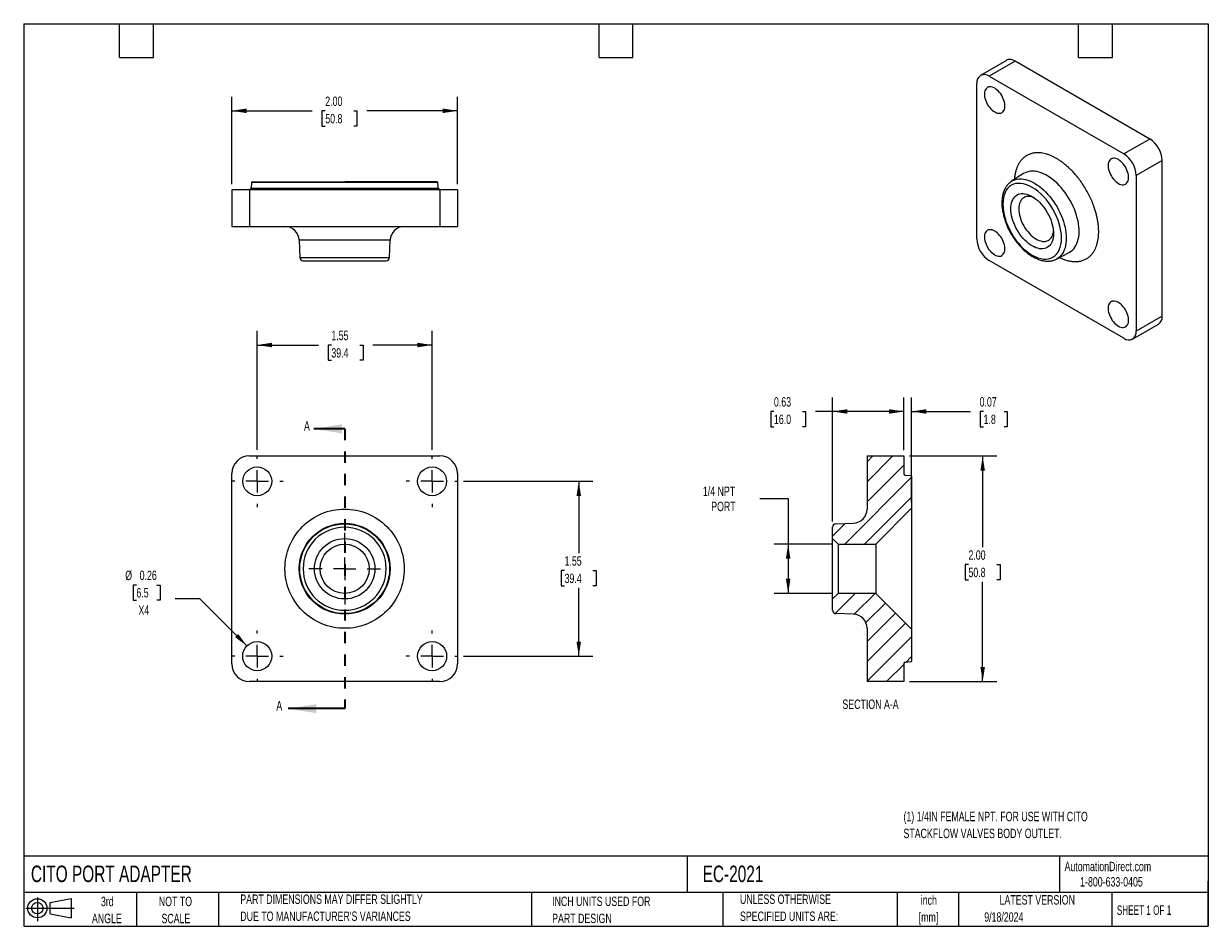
# Model space of a CAD drawing. Header units: inches. Extents: x 0.2 to 10.8, y 0.2 to 8.2.
import ezdxf

# ---------------------------------------------------------------- set-up
doc = ezdxf.new("R2010")
doc.units = ezdxf.units.IN
doc.header["$MEASUREMENT"] = 0
doc.linetypes.add('HIDDEN', pattern=[0.075, 0.05, -0.025])
doc.layers.add('TEXT', color=140, linetype='Continuous', lineweight=25)
doc.styles.add('SLDTEXTSTYLE0', font='TXT', dxfattribs={"width": 0.7})
doc.styles.add('SLDTEXTSTYLE1', font='TXT', dxfattribs={"width": 0.65})
doc.dimstyles.new('SLDDIMSTYLE0', dxfattribs={"dimtxt": 0.084961, "dimasz": 0.13, "dimexe": 0, "dimexo": 0.0625, "dimgap": 0.02124, "dimtad": 0, "dimtih": 1, "dimtoh": 1, "dimrnd": 1e-09, "dimzin": 12, "dimdsep": 46, "dimtxsty": 'SLDTEXTSTYLE0', "dimsah": 1, "dimcen": 0.09, "dimadec": 0, "dimazin": 3, "dimtfac": 1, "dimtofl": 0, "dimtmove": 0, "dimatfit": 3, "dimfxl": 0, "dimfrac": 2, "dimtolj": 1, "dimtzin": 12, "dimarcsym": 0})
doc.dimstyles.new('SLDDIMSTYLE1', dxfattribs={"dimtxt": 0.084961, "dimasz": 0.13, "dimexe": 0, "dimexo": 0.0625, "dimgap": 0.02124, "dimtad": 0, "dimtih": 1, "dimtoh": 1, "dimrnd": 1e-09, "dimdsep": 46, "dimtxsty": 'SLDTEXTSTYLE0', "dimsah": 1, "dimcen": 0, "dimadec": 0, "dimazin": 2, "dimtfac": 1, "dimtofl": 0, "dimtmove": 0, "dimatfit": 3, "dimfxl": 0, "dimfrac": 2, "dimtolj": 1, "dimtzin": 12, "dimarcsym": 0})
doc.dimstyles.new('SLDDIMSTYLE2', dxfattribs={"dimtxt": 0.084961, "dimasz": 0.13, "dimexe": 0, "dimexo": 0.0625, "dimgap": 0.02124, "dimtad": 0, "dimtih": 1, "dimtoh": 1, "dimrnd": 1e-09, "dimzin": 4, "dimdsep": 46, "dimtxsty": 'SLDTEXTSTYLE0', "dimsah": 1, "dimcen": 0.09, "dimadec": 0, "dimazin": 1, "dimtfac": 1, "dimtofl": 0, "dimtmove": 0, "dimatfit": 3, "dimfxl": 0, "dimfrac": 2, "dimtolj": 1, "dimtzin": 12, "dimarcsym": 0})
doc.dimstyles.new('SLDDIMSTYLE3', dxfattribs={"dimtxt": 0.084961, "dimasz": 0.13, "dimexe": 0, "dimexo": 0.0625, "dimgap": 0.02124, "dimtad": 0, "dimtih": 1, "dimtoh": 1, "dimrnd": 1e-09, "dimdsep": 46, "dimtxsty": 'SLDTEXTSTYLE0', "dimsah": 1, "dimcen": 0.09, "dimadec": 0, "dimazin": 2, "dimtfac": 1, "dimtofl": 0, "dimtmove": 0, "dimatfit": 3, "dimfxl": 0, "dimfrac": 2, "dimtolj": 1, "dimtzin": 12, "dimarcsym": 0})
doc.dimstyles.new('SLDDIMSTYLE4', dxfattribs={"dimtxt": 0.084961, "dimasz": 0.13, "dimexe": 0, "dimexo": 0.0625, "dimgap": 0.02124, "dimtad": 0, "dimtih": 1, "dimtoh": 1, "dimrnd": 1e-09, "dimdsep": 46, "dimtxsty": 'SLDTEXTSTYLE0', "dimsah": 1, "dimcen": 0.09, "dimadec": 0, "dimazin": 2, "dimtfac": 1, "dimtmove": 0, "dimatfit": 0, "dimfxl": 0, "dimfrac": 2, "dimtolj": 1, "dimtzin": 12, "dimarcsym": 0})

# ---------------------------------------------------------------- blocks, each defined once
blk = doc.blocks.new('Block11')
at = {"color": 7, "linetype": 'Continuous', "lineweight": 18}
for p, q in [((0, 0.113), (0.428, 0.113)), ((0.102, 0.209), (0.102, 0)), ((0.216, 0.164), (0.401, 0.198)), ((0.216, 0.063), (0.216, 0.164)), ((0.401, 0.198), (0.401, 0.029)), ((0.216, 0.063), (0.401, 0.029))]:
    blk.add_line(p, q, dxfattribs=at)
for radius in [0.0846, 0.0506]:
    blk.add_circle((0.102, 0.113), radius, dxfattribs=at)
blk = doc.blocks.new('Block12')
at = {"color": 7, "linetype": 'Continuous'}
blk.add_blockref('Block11', (0, 0), dxfattribs=at)
blk = doc.blocks.new('_D')
at = {"color": 7, "linetype": 'Continuous', "lineweight": 0}
for p, q in [((2.32, 4.473), (2.32, 5.527)), ((3.87, 4.473), (3.87, 5.527)), ((2.32, 5.402), (2.862, 5.402)), ((2.977, 5.402), (2.948, 5.402)), ((2.948, 5.402), (2.948, 5.267)), ((3.229, 5.402), (3.258, 5.402)), ((3.258, 5.402), (3.258, 5.267)), ((3.87, 5.402), (3.345, 5.402)), ((2.948, 5.267), (2.977, 5.267)), ((3.258, 5.267), (3.229, 5.267))]:
    blk.add_line(p, q, dxfattribs=at)
at = {"color": 7, "linetype": 'Continuous', "lineweight": 18}
for points in [[(2.32, 5.402), (2.45, 5.382), (2.45, 5.422)], [(3.87, 5.402), (3.74, 5.422), (3.74, 5.382)]]:
    blk.add_solid(points, dxfattribs=at)
at = {"color": 7, "linetype": 'Continuous', "lineweight": 18, "char_height": 0.0833, "attachment_point": 1, "style": 'SLDTEXTSTYLE0'}
for s, insert in [('1.55', (2.977, 5.528)), ('39.4', (2.977, 5.374))]:
    blk.add_mtext(s, dxfattribs=dict(at, insert=insert))
blk = doc.blocks.new('_D_1')
at = {"color": 7, "linetype": 'Continuous', "lineweight": 0}
for p, q in [((4.148, 4.194), (5.295, 4.194)), ((5.17, 4.194), (5.17, 3.557)), ((5.044, 3.403), (5.015, 3.403)), ((5.015, 3.403), (5.015, 3.268)), ((5.296, 3.403), (5.325, 3.403)), ((5.325, 3.403), (5.325, 3.268)), ((5.015, 3.268), (5.044, 3.268)), ((5.325, 3.268), (5.296, 3.268)), ((5.17, 2.644), (5.17, 3.249)), ((4.148, 2.644), (5.295, 2.644))]:
    blk.add_line(p, q, dxfattribs=at)
at = {"color": 7, "linetype": 'Continuous', "lineweight": 18}
for points in [[(5.17, 4.194), (5.15, 4.064), (5.19, 4.064)], [(5.17, 2.644), (5.19, 2.774), (5.15, 2.774)]]:
    blk.add_solid(points, dxfattribs=at)
at = {"color": 7, "linetype": 'Continuous', "lineweight": 18, "char_height": 0.0833, "attachment_point": 1, "style": 'SLDTEXTSTYLE0'}
for s, insert in [('1.55', (5.044, 3.53)), ('39.4', (5.044, 3.376))]:
    blk.add_mtext(s, dxfattribs=dict(at, insert=insert))
blk = doc.blocks.new('_D_2')
at = {"color": 7, "linetype": 'Continuous', "lineweight": 0}
for p, q in [((1.249, 3.275), (1.221, 3.275)), ((1.221, 3.275), (1.221, 3.14)), ((1.431, 3.275), (1.46, 3.275)), ((1.46, 3.275), (1.46, 3.14)), ((1.812, 3.152), (1.593, 3.152)), ((2.229, 2.735), (1.812, 3.152)), ((1.221, 3.14), (1.249, 3.14)), ((1.46, 3.14), (1.431, 3.14))]:
    blk.add_line(p, q, dxfattribs=at)
at = {"color": 7, "linetype": 'Continuous', "lineweight": 18}
blk.add_solid([(2.229, 2.735), (2.151, 2.841), (2.123, 2.813)], dxfattribs=at)
at = {"color": 7, "linetype": 'Continuous', "lineweight": 18, "char_height": 0.0833, "attachment_point": 1, "style": 'SLDTEXTSTYLE0'}
for s, insert in [('%%c', (1.15, 3.402)), ('0.26', (1.278, 3.402)), ('6.5', (1.249, 3.248)), ('X4', (1.267, 3.094))]:
    blk.add_mtext(s, dxfattribs=dict(at, insert=insert))
blk = doc.blocks.new('SW_CENTERMARKSYMBOL_0')
at = {"color": 0, "linetype": 'Continuous', "lineweight": 18}
for p, q in [((0, 0.2), (0, 0.318)), ((-0.2, 0), (-0.318, 0)), ((0, 0), (-0.1, 0)), ((0, 0), (0, 0.1)), ((0, 0), (0, -0.1)), ((0, 0), (0.1, 0)), ((0.2, 0), (0.318, 0)), ((0, -0.2), (0, -0.318))]:
    blk.add_line(p, q, dxfattribs=at)
blk = doc.blocks.new('SW_CENTERMARKSYMBOL_1')
at = {"color": 0, "linetype": 'Continuous', "lineweight": 18}
for p, q in [((0, 0.2), (0, 0.2285)), ((-0.2, 0), (-0.2285, 0)), ((0, 0), (-0.1, 0)), ((0, 0), (0, 0.1)), ((0, 0), (0, -0.1)), ((0, 0), (0.1, 0)), ((0.2, 0), (0.2285, 0)), ((0, -0.2), (0, -0.2285))]:
    blk.add_line(p, q, dxfattribs=at)
blk = doc.blocks.new('SW_CENTERMARKSYMBOL_2')
at = {"color": 0, "linetype": 'Continuous', "lineweight": 18}
for p, q in [((0, 0.2), (0, 0.2285)), ((-0.2, 0), (-0.2285, 0)), ((0, 0), (-0.1, 0)), ((0, 0), (0, 0.1)), ((0, 0), (0, -0.1)), ((0, 0), (0.1, 0)), ((0.2, 0), (0.2285, 0)), ((0, -0.2), (0, -0.2285))]:
    blk.add_line(p, q, dxfattribs=at)
blk = doc.blocks.new('SW_CENTERMARKSYMBOL_3')
at = {"color": 0, "linetype": 'Continuous', "lineweight": 18}
for p, q in [((0, 0.2), (0, 0.2285)), ((-0.2, 0), (-0.2285, 0)), ((0, 0), (-0.1, 0)), ((0, 0), (0, 0.1)), ((0, 0), (0, -0.1)), ((0, 0), (0.1, 0)), ((0.2, 0), (0.2285, 0)), ((0, -0.2), (0, -0.2285))]:
    blk.add_line(p, q, dxfattribs=at)
blk = doc.blocks.new('SW_CENTERMARKSYMBOL_4')
at = {"color": 0, "linetype": 'Continuous', "lineweight": 18}
for p, q in [((0, 0.2), (0, 0.2285)), ((-0.2, 0), (-0.2285, 0)), ((0, 0), (-0.1, 0)), ((0, 0), (0, 0.1)), ((0, 0), (0, -0.1)), ((0, 0), (0.1, 0)), ((0.2, 0), (0.2285, 0)), ((0, -0.2), (0, -0.2285))]:
    blk.add_line(p, q, dxfattribs=at)
blk = doc.blocks.new('_D_3')
at = {"color": 7, "linetype": 'Continuous', "lineweight": 0}
for p, q in [((2.095, 6.828), (2.095, 7.603)), ((4.095, 6.828), (4.095, 7.603)), ((2.095, 7.478), (2.807, 7.478)), ((2.923, 7.478), (2.894, 7.478)), ((2.894, 7.478), (2.894, 7.343)), ((3.175, 7.478), (3.204, 7.478)), ((3.204, 7.478), (3.204, 7.343)), ((4.095, 7.478), (3.29, 7.478)), ((2.894, 7.343), (2.923, 7.343)), ((3.204, 7.343), (3.175, 7.343))]:
    blk.add_line(p, q, dxfattribs=at)
at = {"color": 7, "linetype": 'Continuous', "lineweight": 18}
for points in [[(2.095, 7.478), (2.225, 7.458), (2.225, 7.498)], [(4.095, 7.478), (3.965, 7.498), (3.965, 7.458)]]:
    blk.add_solid(points, dxfattribs=at)
at = {"color": 7, "linetype": 'Continuous', "lineweight": 18, "char_height": 0.0833, "attachment_point": 1, "style": 'SLDTEXTSTYLE0'}
for s, insert in [('2.00', (2.923, 7.604)), ('50.8', (2.923, 7.45))]:
    blk.add_mtext(s, dxfattribs=dict(at, insert=insert))
blk = doc.blocks.new('_D_4')
at = {"color": 7, "linetype": 'Continuous', "lineweight": 0}
for p, q in [((8.1, 4.419), (8.875, 4.419)), ((8.75, 4.419), (8.75, 3.61)), ((8.624, 3.456), (8.595, 3.456)), ((8.595, 3.456), (8.595, 3.321)), ((8.876, 3.456), (8.905, 3.456)), ((8.905, 3.456), (8.905, 3.321)), ((8.595, 3.321), (8.624, 3.321)), ((8.75, 2.419), (8.75, 3.302)), ((8.905, 3.321), (8.876, 3.321)), ((8.1, 2.419), (8.875, 2.419))]:
    blk.add_line(p, q, dxfattribs=at)
at = {"color": 7, "linetype": 'Continuous', "lineweight": 18}
for points in [[(8.75, 4.419), (8.73, 4.289), (8.77, 4.289)], [(8.75, 2.419), (8.77, 2.549), (8.73, 2.549)]]:
    blk.add_solid(points, dxfattribs=at)
at = {"color": 7, "linetype": 'Continuous', "lineweight": 18, "char_height": 0.0833, "attachment_point": 1, "style": 'SLDTEXTSTYLE0'}
for s, insert in [('2.00', (8.624, 3.582)), ('50.8', (8.624, 3.428))]:
    blk.add_mtext(s, dxfattribs=dict(at, insert=insert))
blk = doc.blocks.new('_D_5')
at = {"color": 7, "linetype": 'Continuous', "lineweight": 0}
for p, q in [((7.42, 3.837), (7.42, 4.938)), ((8.05, 4.469), (8.05, 4.938)), ((6.9, 4.813), (6.871, 4.813)), ((6.871, 4.813), (6.871, 4.678)), ((7.152, 4.813), (7.181, 4.813)), ((7.181, 4.813), (7.181, 4.678)), ((7.42, 4.813), (7.268, 4.813)), ((8.05, 4.813), (7.42, 4.813)), ((6.871, 4.678), (6.9, 4.678)), ((7.181, 4.678), (7.152, 4.678))]:
    blk.add_line(p, q, dxfattribs=at)
at = {"color": 7, "linetype": 'Continuous', "lineweight": 18}
for points in [[(7.42, 4.813), (7.55, 4.793), (7.55, 4.833)], [(8.05, 4.813), (7.92, 4.833), (7.92, 4.793)]]:
    blk.add_solid(points, dxfattribs=at)
at = {"color": 7, "linetype": 'Continuous', "lineweight": 18, "char_height": 0.0833, "attachment_point": 1, "style": 'SLDTEXTSTYLE0'}
for s, insert in [('0.63', (6.9, 4.94)), ('16.0', (6.9, 4.785))]:
    blk.add_mtext(s, dxfattribs=dict(at, insert=insert))
blk = doc.blocks.new('_D_6')
at = {"color": 7, "linetype": 'Continuous', "lineweight": 0}
for p, q in [((8.05, 4.469), (8.05, 4.938)), ((8.12, 4.006), (8.12, 4.938)), ((8.05, 4.813), (7.8, 4.813)), ((8.12, 4.813), (8.643, 4.813)), ((8.758, 4.813), (8.729, 4.813)), ((8.729, 4.813), (8.729, 4.678)), ((8.94, 4.813), (8.968, 4.813)), ((8.968, 4.813), (8.968, 4.678)), ((8.729, 4.678), (8.758, 4.678)), ((8.968, 4.678), (8.94, 4.678))]:
    blk.add_line(p, q, dxfattribs=at)
at = {"color": 7, "linetype": 'Continuous', "lineweight": 18}
for points in [[(8.05, 4.813), (7.92, 4.833), (7.92, 4.793)], [(8.12, 4.813), (8.25, 4.793), (8.25, 4.833)]]:
    blk.add_solid(points, dxfattribs=at)
at = {"color": 7, "linetype": 'Continuous', "lineweight": 18, "char_height": 0.0833, "attachment_point": 1, "style": 'SLDTEXTSTYLE0'}
for s, insert in [('0.07', (8.723, 4.94)), ('1.8', (8.758, 4.785))]:
    blk.add_mtext(s, dxfattribs=dict(at, insert=insert))
blk = doc.blocks.new('_D_7')
at = {"color": 7, "linetype": 'Continuous', "lineweight": 0}
for p, q in [((6.776, 4.041), (7.026, 4.041)), ((7.026, 4.041), (7.026, 3.638)), ((7.42, 3.638), (6.901, 3.638)), ((7.026, 3.638), (7.026, 3.201)), ((7.42, 3.201), (6.901, 3.201))]:
    blk.add_line(p, q, dxfattribs=at)
at = {"color": 7, "linetype": 'Continuous', "lineweight": 18}
for points in [[(7.026, 3.638), (7.006, 3.508), (7.046, 3.508)], [(7.026, 3.201), (7.046, 3.331), (7.006, 3.331)]]:
    blk.add_solid(points, dxfattribs=at)
at = {"color": 7, "linetype": 'Continuous', "lineweight": 18, "char_height": 0.0833, "attachment_point": 1, "style": 'SLDTEXTSTYLE0'}
for s, insert in [('1/4 NPT', (6.27, 4.148)), ('PORT', (6.344, 4.013))]:
    blk.add_mtext(s, dxfattribs=dict(at, insert=insert))

msp = doc.modelspace()

# ---------------------------------------------------------------- hatches: boundary and pattern name
at = {"linetype": 'Continuous', "lineweight": 18}
h = msp.add_hatch(dxfattribs=at)
h.set_pattern_fill('ANSI31', style=0)
edge = h.paths.add_edge_path(flags=0)
edge.add_line((7.47, 3.638), (7.802, 3.638))
edge.add_line((7.802, 3.638), (8.12, 3.956))
edge.add_line((8.12, 3.956), (8.12, 4.24))
edge.add_arc((8.115, 4.24), 0.005, 0, 85)
edge.add_line((8.115, 4.245), (8.064, 4.249))
edge.add_arc((8.065, 4.264), 0.015, 180, 265, ccw=False)
edge.add_line((8.05, 4.264), (8.05, 4.419))
edge.add_line((8.05, 4.419), (7.725, 4.419))
edge.add_line((7.725, 4.419), (7.725, 3.948))
edge.add_arc((7.6, 3.948), 0.125, -88, 0.0081, ccw=False)
edge.add_line((7.604, 3.823), (7.449, 3.817))
edge.add_arc((7.45, 3.787), 0.03, 92, 180)
edge.add_line((7.42, 3.787), (7.42, 3.688))
edge.add_line((7.42, 3.688), (7.47, 3.638))
h = msp.add_hatch(dxfattribs=at)
h.set_pattern_fill('ANSI31', style=0)
edge = h.paths.add_edge_path(flags=0)
edge.add_line((8.12, 2.599), (8.12, 2.883))
edge.add_line((8.12, 2.883), (7.802, 3.201))
edge.add_line((7.802, 3.201), (7.47, 3.201))
edge.add_line((7.47, 3.201), (7.42, 3.151))
edge.add_line((7.42, 3.151), (7.42, 3.051))
edge.add_arc((7.45, 3.051), 0.03, 180, 268)
edge.add_line((7.449, 3.021), (7.604, 3.016))
edge.add_arc((7.6, 2.891), 0.125, 0, 88, ccw=False)
edge.add_line((7.725, 2.891), (7.725, 2.419))
edge.add_line((7.725, 2.419), (8.05, 2.419))
edge.add_line((8.05, 2.419), (8.05, 2.575))
edge.add_arc((8.065, 2.575), 0.015, 95, 180.0057, ccw=False)
edge.add_line((8.064, 2.589), (8.115, 2.594))
edge.add_arc((8.115, 2.599), 0.005, 275, 360)

# ---------------------------------------------------------------- linework, layer by layer
for p, q in [((8.96, 7.925), (8.73, 7.792)), ((9.038, 7.917), (8.808, 7.785)), ((10.231, 7.228), (9.038, 7.917)), ((8.808, 7.785), (10.002, 7.096)), ((8.698, 6.343), (8.698, 7.721)), ((10.231, 7.228), (10.002, 7.096)), ((10.342, 7.037), (10.112, 6.905)), ((10.342, 5.659), (10.342, 7.037)), ((2.269, 6.843), (2.265, 6.792)), ((3.92, 6.843), (2.269, 6.843)), ((3.925, 6.792), (3.92, 6.843)), ((9.005, 6.852), (9.006, 6.853)), ((9.113, 6.921), (9.006, 6.853)), ((10.112, 6.905), (10.112, 5.526)), ((2.095, 6.778), (2.095, 6.453)), ((2.251, 6.778), (2.095, 6.778)), ((2.251, 6.778), (2.251, 6.453)), ((3.939, 6.778), (2.251, 6.778)), ((2.265, 6.792), (3.095, 6.792)), ((3.095, 6.792), (3.925, 6.792)), ((3.939, 6.778), (3.939, 6.453)), ((4.095, 6.778), (3.939, 6.778)), ((4.095, 6.778), (4.095, 6.453)), ((2.095, 6.453), (2.251, 6.453)), ((2.251, 6.453), (3.939, 6.453)), ((3.939, 6.453), (4.095, 6.453)), ((2.691, 6.332), (2.697, 6.177)), ((3.498, 6.332), (2.691, 6.332)), ((3.493, 6.177), (3.498, 6.332)), ((9.404, 6.164), (9.516, 6.222)), ((2.697, 6.177), (3.493, 6.177)), ((10.002, 5.463), (8.808, 6.152)), ((10.079, 5.455), (10.309, 5.587)), ((10.342, 5.659), (10.112, 5.526)), ((2.251, 4.419), (3.939, 4.419)), ((7.725, 4.419), (7.725, 3.948)), ((7.725, 4.419), (8.05, 4.419)), ((8.05, 4.419), (8.05, 4.264)), ((2.095, 2.575), (2.095, 4.263)), ((4.095, 4.263), (4.095, 2.575)), ((8.064, 4.249), (8.115, 4.245)), ((8.12, 4.24), (8.12, 3.956)), ((7.802, 3.638), (8.12, 3.956)), ((8.12, 3.956), (8.12, 2.883)), ((7.42, 3.688), (7.42, 3.787)), ((7.449, 3.817), (7.604, 3.823)), ((7.42, 3.688), (7.47, 3.638)), ((7.42, 3.151), (7.42, 3.688)), ((7.47, 3.638), (7.802, 3.638)), ((7.47, 3.638), (7.47, 3.201)), ((7.802, 3.638), (7.802, 3.201)), ((7.47, 3.201), (7.42, 3.151)), ((7.42, 3.051), (7.42, 3.151)), ((7.802, 3.201), (7.47, 3.201)), ((8.12, 2.883), (7.802, 3.201)), ((7.604, 3.016), (7.449, 3.021)), ((7.725, 2.891), (7.725, 2.419)), ((8.12, 2.883), (8.12, 2.599)), ((8.05, 2.575), (8.05, 2.419)), ((8.115, 2.594), (8.064, 2.589)), ((3.939, 2.419), (2.251, 2.419)), ((8.05, 2.419), (7.725, 2.419))]:
    msp.add_line(p, q)
at = {"color": 7, "linetype": 'Continuous', "lineweight": 35}
for p, q in [((3.095, 4.659), (2.822, 4.659)), ((3.095, 2.179), (2.595, 2.179))]:
    msp.add_line(p, q, dxfattribs=at)
at = {"color": 7, "linetype": 'HIDDEN', "lineweight": 35}
msp.add_line((3.095, 4.659), (3.095, 2.179), dxfattribs=at)
at = {"flags": 128}
for points in [[(8.857, 7.678), (8.845, 7.683), (8.834, 7.687), (8.823, 7.69), (8.813, 7.69), (8.803, 7.689), (8.794, 7.685), (8.787, 7.68), (8.78, 7.673), (8.774, 7.665), (8.77, 7.655), (8.767, 7.644), (8.766, 7.632), (8.766, 7.619), (8.767, 7.605), (8.77, 7.59), (8.774, 7.576), (8.78, 7.561), (8.787, 7.546), (8.794, 7.532), (8.803, 7.519), (8.813, 7.506), (8.823, 7.495), (8.834, 7.484), (8.845, 7.475), (8.857, 7.468), (8.868, 7.462), (8.879, 7.458), (8.89, 7.456), (8.9, 7.456), (8.91, 7.457), (8.919, 7.46), (8.927, 7.465), (8.933, 7.472), (8.939, 7.481), (8.943, 7.49), (8.946, 7.502), (8.947, 7.514), (8.947, 7.527), (8.946, 7.541), (8.943, 7.555), (8.939, 7.57), (8.933, 7.585), (8.927, 7.599), (8.919, 7.613), (8.91, 7.627), (8.9, 7.639), (8.89, 7.651), (8.879, 7.661), (8.868, 7.67), (8.857, 7.678)], [(9.953, 7.045), (9.941, 7.051), (9.93, 7.055), (9.919, 7.057), (9.909, 7.057), (9.899, 7.056), (9.891, 7.052), (9.883, 7.047), (9.876, 7.041), (9.87, 7.032), (9.866, 7.022), (9.863, 7.011), (9.862, 6.999), (9.862, 6.986), (9.863, 6.972), (9.866, 6.958), (9.87, 6.943), (9.876, 6.928), (9.883, 6.914), (9.891, 6.899), (9.899, 6.886), (9.909, 6.873), (9.919, 6.862), (9.93, 6.851), (9.941, 6.843), (9.953, 6.835), (9.964, 6.829), (9.975, 6.825), (9.986, 6.823), (9.996, 6.823), (10.006, 6.824), (10.015, 6.828), (10.023, 6.833), (10.029, 6.84), (10.035, 6.848), (10.039, 6.858), (10.042, 6.869), (10.043, 6.881), (10.043, 6.894), (10.042, 6.908), (10.039, 6.923), (10.035, 6.937), (10.029, 6.952), (10.023, 6.967), (10.015, 6.981), (10.006, 6.994), (9.996, 7.007), (9.986, 7.018), (9.975, 7.029), (9.964, 7.038), (9.953, 7.045)], [(9.516, 6.222), (9.519, 6.224), (9.533, 6.233), (9.546, 6.243), (9.558, 6.256), (9.568, 6.269), (9.577, 6.285), (9.585, 6.302), (9.592, 6.32), (9.597, 6.339), (9.601, 6.36), (9.604, 6.381), (9.605, 6.404), (9.604, 6.427), (9.602, 6.452), (9.599, 6.476), (9.595, 6.502), (9.589, 6.527), (9.581, 6.553), (9.573, 6.579), (9.563, 6.605), (9.552, 6.631), (9.54, 6.656), (9.526, 6.682), (9.512, 6.706), (9.497, 6.73), (9.48, 6.753), (9.463, 6.775), (9.446, 6.797), (9.427, 6.817), (9.409, 6.836), (9.389, 6.853), (9.369, 6.87), (9.35, 6.885), (9.329, 6.898), (9.309, 6.909), (9.289, 6.919), (9.269, 6.928), (9.25, 6.934), (9.23, 6.939), (9.211, 6.942), (9.193, 6.943), (9.175, 6.942), (9.158, 6.939), (9.142, 6.935), (9.127, 6.929), (9.113, 6.921)], [(9.006, 6.853), (9.011, 6.856), (9.025, 6.863), (9.041, 6.868), (9.057, 6.872), (9.075, 6.874), (9.093, 6.874), (9.111, 6.872), (9.13, 6.869), (9.15, 6.863), (9.169, 6.856), (9.189, 6.847), (9.21, 6.836), (9.23, 6.823), (9.25, 6.809), (9.269, 6.794), (9.289, 6.777), (9.308, 6.759), (9.326, 6.739), (9.344, 6.718), (9.362, 6.696), (9.378, 6.674), (9.394, 6.65), (9.409, 6.626), (9.422, 6.601), (9.435, 6.576), (9.446, 6.55), (9.457, 6.524), (9.466, 6.498), (9.473, 6.472), (9.48, 6.447), (9.485, 6.421), (9.488, 6.396), (9.49, 6.372), (9.491, 6.348), (9.49, 6.326), (9.488, 6.304), (9.485, 6.283), (9.48, 6.263), (9.473, 6.245), (9.466, 6.228), (9.457, 6.213), (9.446, 6.199), (9.435, 6.186), (9.422, 6.175), (9.409, 6.166), (9.404, 6.164)], [(9.189, 6.28), (9.172, 6.29), (9.156, 6.302), (9.14, 6.316), (9.124, 6.331), (9.109, 6.347), (9.094, 6.364), (9.08, 6.382), (9.067, 6.402), (9.055, 6.422), (9.044, 6.442), (9.034, 6.463), (9.025, 6.484), (9.017, 6.506), (9.011, 6.527), (9.006, 6.548), (9.002, 6.569), (9, 6.589), (8.999, 6.609), (9, 6.627), (9.002, 6.645), (9.006, 6.662), (9.011, 6.677), (9.017, 6.691), (9.025, 6.704), (9.034, 6.715), (9.044, 6.724), (9.055, 6.732), (9.067, 6.738), (9.08, 6.742), (9.094, 6.744), (9.109, 6.744), (9.124, 6.743), (9.14, 6.739), (9.156, 6.734), (9.172, 6.727), (9.189, 6.718), (9.206, 6.708), (9.222, 6.696), (9.238, 6.683), (9.254, 6.668), (9.269, 6.651), (9.284, 6.634), (9.298, 6.616), (9.311, 6.597), (9.323, 6.577), (9.334, 6.556), (9.345, 6.535), (9.353, 6.514), (9.361, 6.492), (9.367, 6.471), (9.372, 6.45), (9.376, 6.429), (9.378, 6.409), (9.379, 6.39), (9.378, 6.371), (9.376, 6.353), (9.372, 6.336), (9.367, 6.321), (9.361, 6.307), (9.353, 6.295), (9.345, 6.284), (9.334, 6.274), (9.323, 6.267), (9.311, 6.261), (9.298, 6.257), (9.284, 6.254), (9.269, 6.254), (9.254, 6.256), (9.238, 6.259), (9.222, 6.264), (9.206, 6.271), (9.189, 6.28)], [(9.208, 6.707), (9.206, 6.707), (9.191, 6.713), (9.177, 6.717), (9.163, 6.719), (9.149, 6.719), (9.137, 6.717), (9.125, 6.713), (9.114, 6.708), (9.104, 6.701), (9.095, 6.692), (9.088, 6.681), (9.081, 6.669), (9.076, 6.656), (9.073, 6.641), (9.071, 6.626), (9.07, 6.609)], [(9.07, 6.609), (9.071, 6.591), (9.073, 6.573), (9.076, 6.554), (9.081, 6.535), (9.088, 6.516), (9.095, 6.496), (9.104, 6.477), (9.114, 6.459), (9.125, 6.441), (9.137, 6.423), (9.149, 6.407), (9.163, 6.392), (9.177, 6.377), (9.191, 6.365), (9.206, 6.353), (9.221, 6.343), (9.236, 6.335), (9.25, 6.329), (9.265, 6.324), (9.279, 6.321), (9.293, 6.32), (9.306, 6.321), (9.318, 6.324), (9.33, 6.328), (9.34, 6.334), (9.349, 6.342), (9.358, 6.352), (9.365, 6.363), (9.37, 6.376), (9.374, 6.39), (9.377, 6.405), (9.378, 6.411)], [(8.857, 6.412), (8.845, 6.418), (8.834, 6.422), (8.823, 6.424), (8.813, 6.424), (8.803, 6.423), (8.794, 6.42), (8.787, 6.414), (8.78, 6.408), (8.774, 6.399), (8.77, 6.389), (8.767, 6.378), (8.766, 6.366), (8.766, 6.353), (8.767, 6.339), (8.77, 6.325), (8.774, 6.31), (8.78, 6.295), (8.787, 6.281), (8.794, 6.267), (8.803, 6.253), (8.813, 6.24), (8.823, 6.229), (8.834, 6.219), (8.845, 6.21), (8.857, 6.202), (8.868, 6.196), (8.879, 6.192), (8.89, 6.19), (8.9, 6.19), (8.91, 6.191), (8.919, 6.195), (8.927, 6.2), (8.933, 6.207), (8.939, 6.215), (8.943, 6.225), (8.946, 6.236), (8.947, 6.248), (8.947, 6.261), (8.946, 6.275), (8.943, 6.29), (8.939, 6.304), (8.933, 6.319), (8.927, 6.334), (8.919, 6.348), (8.91, 6.361), (8.9, 6.374), (8.89, 6.385), (8.879, 6.396), (8.868, 6.405), (8.857, 6.412)], [(9.953, 5.779), (9.941, 5.785), (9.93, 5.789), (9.919, 5.791), (9.909, 5.792), (9.899, 5.79), (9.891, 5.787), (9.883, 5.782), (9.876, 5.775), (9.87, 5.767), (9.866, 5.757), (9.863, 5.746), (9.862, 5.733), (9.862, 5.72), (9.863, 5.706), (9.866, 5.692), (9.87, 5.677), (9.876, 5.662), (9.883, 5.648), (9.891, 5.634), (9.899, 5.62), (9.909, 5.608), (9.919, 5.596), (9.93, 5.586), (9.941, 5.577), (9.953, 5.57), (9.964, 5.564), (9.975, 5.56), (9.986, 5.558), (9.996, 5.557), (10.006, 5.559), (10.015, 5.562), (10.023, 5.567), (10.029, 5.574), (10.035, 5.582), (10.039, 5.592), (10.042, 5.603), (10.043, 5.615), (10.043, 5.629), (10.042, 5.643), (10.039, 5.657), (10.035, 5.672), (10.029, 5.686), (10.023, 5.701), (10.015, 5.715), (10.006, 5.728), (9.996, 5.741), (9.986, 5.753), (9.975, 5.763), (9.964, 5.772), (9.953, 5.779)]]:
    msp.add_lwpolyline(points, dxfattribs=at)
for centre, radius in [((2.32, 4.194), 0.128), ((3.87, 4.194), 0.128), ((3.095, 3.419), 0.403), ((3.095, 3.419), 0.398), ((3.095, 3.419), 0.268), ((3.095, 3.419), 0.218), ((2.32, 2.644), 0.129), ((3.87, 2.644), 0.129)]:
    msp.add_circle(centre, radius)
for centre, radius, start, end in [((8.992, 7.857), 0.0757, 53.1466, 115.5429), ((8.765, 7.731), 0.0683, 51.1471, 188.8636), ((10.103, 7.027), 0.239, 2.5201, 57.4799), ((9.873, 6.894), 0.239, 2.5202, 57.4798), ((2.274, 6.843), 0.005, 90, 175), ((3.915, 6.843), 0.005, 5, 90), ((2.25, 6.793), 0.015, 270, 355), ((3.94, 6.793), 0.015, 185, 270), ((2.566, 6.328), 0.125, 2, 90), ((3.623, 6.328), 0.125, 90, 178), ((8.936, 6.353), 0.239, 182.5202, 237.4798), ((2.727, 6.178), 0.03, 182, 270), ((3.463, 6.178), 0.03, 270, 358), ((10.262, 5.652), 0.0798, 306.2403, 5.0718), ((10.044, 5.516), 0.0683, 231.1471, 8.8636), ((2.251, 4.263), 0.156, 90, 180), ((3.939, 4.263), 0.156, 0, 90), ((8.065, 4.264), 0.015, 180, 265), ((8.115, 4.24), 0.005, 0, 85), ((7.6, 3.948), 0.125, 272, 360), ((7.45, 3.787), 0.03, 92, 180), ((7.45, 3.051), 0.03, 180, 268), ((7.6, 2.891), 0.125, 0, 88), ((2.251, 2.575), 0.156, 180, 270), ((3.939, 2.575), 0.156, 270, 0), ((8.065, 2.575), 0.015, 95, 180), ((8.115, 2.599), 0.005, 275, 360)]:
    msp.add_arc(centre, radius, start, end)
for points, knots in [([(9.431, 6.178), (9.44, 6.174), (9.457, 6.166), (9.482, 6.156), (9.511, 6.148), (9.543, 6.142), (9.577, 6.141), (9.61, 6.144), (9.641, 6.152), (9.669, 6.165), (9.693, 6.182), (9.712, 6.2), (9.728, 6.219), (9.741, 6.241), (9.752, 6.264), (9.761, 6.288), (9.768, 6.314), (9.774, 6.341), (9.777, 6.369), (9.779, 6.398), (9.778, 6.428), (9.776, 6.459), (9.772, 6.491), (9.766, 6.524), (9.758, 6.559), (9.749, 6.595), (9.735, 6.635), (9.718, 6.679), (9.695, 6.728), (9.669, 6.776), (9.641, 6.823), (9.61, 6.867), (9.58, 6.904), (9.552, 6.936), (9.526, 6.962), (9.5, 6.986), (9.473, 7.008), (9.447, 7.028), (9.422, 7.045), (9.397, 7.06), (9.371, 7.073), (9.344, 7.085), (9.318, 7.094), (9.292, 7.1), (9.264, 7.105), (9.233, 7.107), (9.2, 7.104), (9.169, 7.095), (9.14, 7.082), (9.114, 7.064), (9.093, 7.043), (9.077, 7.021), (9.064, 6.999), (9.054, 6.975), (9.044, 6.948), (9.037, 6.916), (9.033, 6.889), (9.032, 6.873), (9.032, 6.87)], [0, 0, 0, 0, 0.0149452, 0.030162, 0.0454545, 0.0670522, 0.0889643, 0.1111635, 0.133709, 0.1563188, 0.1789625, 0.19581, 0.2126663, 0.2291853, 0.2457129, 0.2614542, 0.2771163, 0.2927804, 0.3085281, 0.3234965, 0.338397, 0.3532997, 0.3682744, 0.3844147, 0.4004693, 0.4165261, 0.4326728, 0.4550105, 0.4775009, 0.5001144, 0.5227201, 0.5452107, 0.567556, 0.5836963, 0.5997509, 0.6158077, 0.6319544, 0.6469228, 0.6618233, 0.6767259, 0.6917007, 0.7074421, 0.7231041, 0.7387683, 0.754516, 0.7765345, 0.79879, 0.8212537, 0.8438896, 0.8664994, 0.8890528, 0.9057017, 0.9223592, 0.9385623, 0.9547738, 0.9751365, 0.9954125, 1, 1, 1, 1]), ([(2.274, 6.848), (2.274, 6.848), (2.361, 6.848), (2.668, 6.848), (2.877, 6.848), (3.095, 6.848)], [0, 0, 0, 0, 0.5, 0.5, 1, 1, 1, 1]), ([(3.915, 6.848), (3.915, 6.848), (3.915, 6.848), (3.912, 6.848), (3.905, 6.848), (3.894, 6.848), (3.878, 6.848), (3.858, 6.848), (3.833, 6.848), (3.804, 6.848), (3.77, 6.848), (3.732, 6.848), (3.69, 6.848), (3.645, 6.848), (3.596, 6.848), (3.544, 6.848), (3.491, 6.848), (3.435, 6.848), (3.378, 6.848), (3.321, 6.848), (3.264, 6.848), (3.207, 6.848), (3.151, 6.848), (3.113, 6.848), (3.095, 6.848)], [0, 0, 0, 0, 0.014452, 0.057281, 0.102034, 0.146771, 0.193385, 0.239983, 0.288051, 0.336104, 0.385128, 0.434136, 0.483553, 0.532953, 0.582173, 0.631377, 0.679823, 0.728253, 0.775402, 0.822535, 0.867947, 0.913343, 0.956676, 1, 1, 1, 1]), ([(9.005, 6.852), (9.002, 6.85), (8.994, 6.845), (8.983, 6.835), (8.971, 6.823), (8.96, 6.809), (8.951, 6.794), (8.943, 6.779), (8.936, 6.762), (8.93, 6.744), (8.926, 6.726), (8.923, 6.707), (8.921, 6.686), (8.92, 6.666), (8.92, 6.645), (8.922, 6.623), (8.924, 6.601), (8.928, 6.578), (8.933, 6.556), (8.939, 6.533), (8.946, 6.511), (8.954, 6.489), (8.962, 6.467), (8.97, 6.448), (8.978, 6.431), (8.986, 6.416), (8.993, 6.402), (8.998, 6.394), (9, 6.39)], [0, 0, 0, 0, 0.025438, 0.067936, 0.111419, 0.156067, 0.196652, 0.237611, 0.278892, 0.320426, 0.362135, 0.403947, 0.445798, 0.487637, 0.529416, 0.57111, 0.612693, 0.654143, 0.695423, 0.736479, 0.777209, 0.817414, 0.856628, 0.893499, 0.924567, 0.949755, 0.979649, 1, 1, 1, 1]), ([(9.189, 6.199), (9.258, 6.159), (9.324, 6.152), (9.422, 6.209), (9.449, 6.269), (9.449, 6.429), (9.422, 6.521), (9.324, 6.69), (9.258, 6.76), (9.12, 6.839), (9.054, 6.846), (8.956, 6.79), (8.929, 6.729), (8.929, 6.649)], [0, 0, 0, 0, 0.166667, 0.166667, 0.333333, 0.333333, 0.5, 0.5, 0.666667, 0.666667, 0.833333, 0.833333, 1, 1, 1, 1]), ([(8.929, 6.649), (8.929, 6.57), (8.956, 6.477), (9.054, 6.308), (9.12, 6.238), (9.189, 6.199)], [0, 0, 0, 0, 0.5, 0.5, 1, 1, 1, 1]), ([(9, 6.39), (9.005, 6.382), (9.011, 6.371), (9.022, 6.355), (9.031, 6.342), (9.042, 6.327), (9.054, 6.311), (9.067, 6.295), (9.081, 6.279), (9.096, 6.263), (9.111, 6.248), (9.127, 6.234), (9.143, 6.22), (9.16, 6.208), (9.177, 6.196), (9.194, 6.185), (9.211, 6.176), (9.229, 6.168), (9.246, 6.161), (9.264, 6.155), (9.281, 6.15), (9.299, 6.147), (9.316, 6.145), (9.333, 6.145), (9.349, 6.147), (9.365, 6.149), (9.381, 6.154), (9.394, 6.158), (9.401, 6.162), (9.403, 6.164)], [0, 0, 0, 0, 0.0452853, 0.0636163, 0.0940184, 0.1255298, 0.1592757, 0.1944265, 0.2306494, 0.2676806, 0.3053352, 0.3434791, 0.3820136, 0.4208652, 0.4599783, 0.4993103, 0.5388275, 0.5785019, 0.6182989, 0.6581905, 0.6981485, 0.7381456, 0.778159, 0.8181775, 0.8582113, 0.8983022, 0.9385315, 0.9790239, 1, 1, 1, 1]), ([(2.727, 6.148), (2.727, 6.148), (2.729, 6.148), (2.739, 6.148), (2.752, 6.148), (2.768, 6.148), (2.786, 6.148), (2.809, 6.148), (2.834, 6.148), (2.862, 6.148), (2.893, 6.148), (2.925, 6.148), (2.958, 6.148), (2.992, 6.148), (3.027, 6.148), (3.061, 6.148), (3.095, 6.148), (3.129, 6.148), (3.163, 6.148), (3.197, 6.148), (3.231, 6.148), (3.264, 6.148), (3.297, 6.148), (3.327, 6.148), (3.355, 6.148), (3.381, 6.148), (3.403, 6.148), (3.422, 6.148), (3.437, 6.148), (3.449, 6.148), (3.457, 6.148), (3.461, 6.148), (3.463, 6.148), (3.463, 6.148), (3.463, 6.148)], [0, 0, 0, 0, 0.0443529, 0.0886971, 0.1206195, 0.1523729, 0.1842795, 0.2172211, 0.2499775, 0.2829027, 0.3153267, 0.3475739, 0.3799819, 0.4104882, 0.4408462, 0.4713368, 0.5003494, 0.5292332, 0.5582299, 0.5895073, 0.6206251, 0.6518864, 0.6846537, 0.7172385, 0.7499896, 0.7827568, 0.8153417, 0.8480927, 0.87937, 0.9104879, 0.9417492, 0.9707618, 0.9996456, 1, 1, 1, 1]), ([(2.566, 3.419), (2.566, 3.56), (2.622, 3.694), (2.82, 3.892), (2.955, 3.948), (3.235, 3.948), (3.369, 3.892), (3.567, 3.694), (3.623, 3.56), (3.623, 3.279), (3.567, 3.145), (3.369, 2.947), (3.235, 2.891), (3.095, 2.891)], [0, 0, 0, 0, 0.166667, 0.166667, 0.333333, 0.333333, 0.5, 0.5, 0.666667, 0.666667, 0.833333, 0.833333, 1, 1, 1, 1]), ([(3.095, 3.051), (3.192, 3.051), (3.286, 3.09), (3.424, 3.228), (3.463, 3.322), (3.463, 3.517), (3.424, 3.611), (3.286, 3.749), (3.192, 3.787), (2.997, 3.787), (2.903, 3.749), (2.765, 3.611), (2.727, 3.517), (2.727, 3.419)], [0, 0, 0, 0, 0.166667, 0.166667, 0.333333, 0.333333, 0.5, 0.5, 0.666667, 0.666667, 0.833333, 0.833333, 1, 1, 1, 1]), ([(3.095, 2.891), (2.955, 2.891), (2.82, 2.947), (2.622, 3.145), (2.566, 3.279), (2.566, 3.419)], [0, 0, 0, 0, 0.5, 0.5, 1, 1, 1, 1]), ([(2.727, 3.419), (2.727, 3.322), (2.765, 3.228), (2.903, 3.09), (2.997, 3.051), (3.095, 3.051)], [0, 0, 0, 0, 0.5, 0.5, 1, 1, 1, 1])]:
    msp.add_open_spline(points, degree=3, knots=knots)
at = {"color": 7, "linetype": 'Continuous', "lineweight": 35}
for points in [[(2.822, 4.659), (3.072, 4.619), (3.072, 4.699)], [(2.595, 2.179), (2.845, 2.139), (2.845, 2.219)]]:
    msp.add_solid(points, dxfattribs=at)
at = {"layer": 'TEXT'}
for p, q in [((0.25, 8.25), (10.75, 8.25)), ((0.25, 8.25), (0.25, 0.25)), ((1.1, 7.95), (1.1, 8.25)), ((1.4, 7.95), (1.4, 8.25)), ((5.35, 7.95), (5.35, 8.25)), ((5.65, 7.95), (5.65, 8.25)), ((9.6, 7.95), (9.6, 8.25)), ((9.9, 7.95), (9.9, 8.25)), ((10.75, 8.25), (10.75, 0.25)), ((1.1, 7.95), (1.4, 7.95)), ((5.35, 7.95), (5.65, 7.95)), ((9.6, 7.95), (9.9, 7.95)), ((10.75, 0.871), (0.25, 0.871)), ((6.132, 0.871), (6.132, 0.55)), ((9.432, 0.871), (9.432, 0.55)), ((10.75, 0.25), (10.75, 0.65)), ((10.75, 0.55), (0.25, 0.55)), ((1.25, 0.55), (1.25, 0.25)), ((1.977, 0.55), (1.977, 0.25)), ((4.75, 0.55), (4.75, 0.25)), ((6.448, 0.55), (6.448, 0.25)), ((7.993, 0.55), (7.993, 0.25)), ((8.536, 0.55), (8.536, 0.25)), ((9.896, 0.55), (9.896, 0.25)), ((0.25, 0.25), (10.75, 0.25))]:
    msp.add_line(p, q, dxfattribs=at)

# ---------------------------------------------------------------- block references
at = {"color": 7, "linetype": 'Continuous', "lineweight": 0}
for name, p in [('SW_CENTERMARKSYMBOL_2', (2.32, 4.194)), ('SW_CENTERMARKSYMBOL_1', (3.87, 4.194)), ('SW_CENTERMARKSYMBOL_0', (3.095, 3.419)), ('SW_CENTERMARKSYMBOL_3', (2.32, 2.644)), ('SW_CENTERMARKSYMBOL_4', (3.87, 2.644))]:
    msp.add_blockref(name, p, dxfattribs=at)
at = {"layer": 'TEXT'}
msp.add_blockref('Block12', (0.269, 0.297), dxfattribs=at)

# ---------------------------------------------------------------- texts
at = {"color": 7, "linetype": 'Continuous', "char_height": 0.085, "attachment_point": 1, "style": 'SLDTEXTSTYLE0'}
for insert in [(2.734, 4.727), (2.489, 2.247)]:
    msp.add_mtext('A', dxfattribs=dict(at, insert=insert))
at = {"color": 7, "linetype": 'Continuous', "lineweight": 0, "char_height": 0.08333, "style": 'SLDTEXTSTYLE0'}
for s, insert, attachment_point in [('SECTION A-A', (7.756, 2.26), 2), ('(1) 1/4IN FEMALE NPT. FOR USE WITH CITO', (8.048, 1.265), 1), ('STACKFLOW VALVES BODY OUTLET.', (8.048, 1.115), 1)]:
    msp.add_mtext(s, dxfattribs=dict(at, insert=insert, attachment_point=attachment_point))
at = {"color": 179, "linetype": 'Continuous', "lineweight": 18, "char_height": 0.08333, "attachment_point": 1, "style": 'SLDTEXTSTYLE0'}
for s, insert in [('AutomationDirect.com', (9.476, 0.822)), ('1-800-633-0405', (9.614, 0.686))]:
    msp.add_mtext(s, dxfattribs=dict(at, insert=insert))
at = {"layer": 'TEXT'}
for s, insert, char_height, attachment_point, style in [('CITO PORT ADAPTER', (0.314, 0.788), 0.14583, 1, 'SLDTEXTSTYLE0'), ('EC-2021', (6.268, 0.788), 0.1458, 1, 'SLDTEXTSTYLE0'), ('PART DIMENSIONS MAY DIFFER SLIGHTLY', (2.17, 0.532), 0.08333, 1, 'SLDTEXTSTYLE0'), ('UNLESS OTHERWISE', (6.599, 0.532), 0.08333, 1, 'SLDTEXTSTYLE0'), ('inch', (8.273, 0.524), 0.0833, 2, 'SLDTEXTSTYLE0'), ('LATEST VERSION', (9.234, 0.526), 0.08333, 2, 'SLDTEXTSTYLE0'), ('3rd', (0.991, 0.512), 0.0833, 2, 'SLDTEXTSTYLE0'), ('NOT TO', (1.595, 0.512), 0.0833, 2, 'SLDTEXTSTYLE0'), ('INCH UNITS USED FOR', (4.934, 0.513), 0.08333, 1, 'SLDTEXTSTYLE0'), ('SHEET 1 OF 1', (9.939, 0.435), 0.08333, 1, 'SLDTEXTSTYLE1'), ('ANGLE', (0.987, 0.361), 0.0833, 2, 'SLDTEXTSTYLE0'), ('SCALE', (1.599, 0.361), 0.0833, 2, 'SLDTEXTSTYLE0'), ("DUE TO MANUFACTURER'S VARIANCES", (2.17, 0.381), 0.08333, 1, 'SLDTEXTSTYLE0'), ('PART DESIGN', (4.934, 0.362), 0.08333, 1, 'SLDTEXTSTYLE0'), ('SPECIFIED UNITS ARE:', (6.599, 0.381), 0.08333, 1, 'SLDTEXTSTYLE0'), ('[mm]', (8.27, 0.373), 0.0833, 2, 'SLDTEXTSTYLE0'), ('9/18/2024', (8.764, 0.374), 0.0833, 1, 'SLDTEXTSTYLE0')]:
    msp.add_mtext(s, dxfattribs=dict(at, insert=insert, char_height=char_height, attachment_point=attachment_point, style=style))

# ---------------------------------------------------------------- dimensions: what is measured, and where the dimension line sits
at = {"color": 7, "linetype": 'Continuous', "lineweight": 18}
for base, p1, p2, dimstyle, picture, middle in [((2.095, 7.478), (4.095, 6.778), (2.095, 6.778), 'SLDDIMSTYLE2', '_D_3', (3.049, 7.478)), ((3.87, 5.402), (2.32, 4.423), (3.87, 4.423), 'SLDDIMSTYLE0', '_D', (3.103, 5.402)), ((7.42, 4.813), (8.05, 4.419), (7.42, 3.787), 'SLDDIMSTYLE3', '_D_5', (7.026, 4.813)), ((8.12, 4.813), (8.05, 4.419), (8.12, 3.956), 'SLDDIMSTYLE4', '_D_6', (8.849, 4.813))]:
    dim = msp.add_linear_dim(base=base, p1=p1, p2=p2, dimstyle=dimstyle, dxfattribs=at)
    dim.commit()
    dim.dimension.update_dxf_attribs({"geometry": picture, "text_midpoint": middle, "dimtype": 160})
for base, p1, p2, dimstyle, picture, middle in [((8.75, 2.419), (8.05, 4.419), (8.05, 2.419), 'SLDDIMSTYLE2', '_D_4', (8.75, 3.456)), ((5.17, 2.644), (4.098, 4.194), (4.098, 2.644), 'SLDDIMSTYLE0', '_D_1', (5.17, 3.403))]:
    dim = msp.add_linear_dim(base=base, p1=p1, p2=p2, angle=90, dimstyle=dimstyle, dxfattribs=at)
    dim.commit()
    dim.dimension.update_dxf_attribs({"geometry": picture, "text_midpoint": middle, "dimtype": 160})
dim = msp.add_linear_dim(base=(7.026, 3.201), p1=(7.47, 3.638), p2=(7.47, 3.201), angle=90, text='1/4 NPT\\PPORT', dimstyle='SLDDIMSTYLE0', dxfattribs=at)
dim.commit()
dim.dimension.update_dxf_attribs({"geometry": '_D_7', "text_midpoint": (7.026, 4.041), "dimtype": 160})
dim = msp.add_diameter_dim_2p(p1=(2.411, 2.554), p2=(2.229, 2.735), text='<>\\PX4', dimstyle='SLDDIMSTYLE1', dxfattribs=at)
dim.commit()
dim.dimension.update_dxf_attribs({"geometry": '_D_2', "text_midpoint": (1.34, 3.196), "dimtype": 163})

doc.saveas('drawing.dxf')
